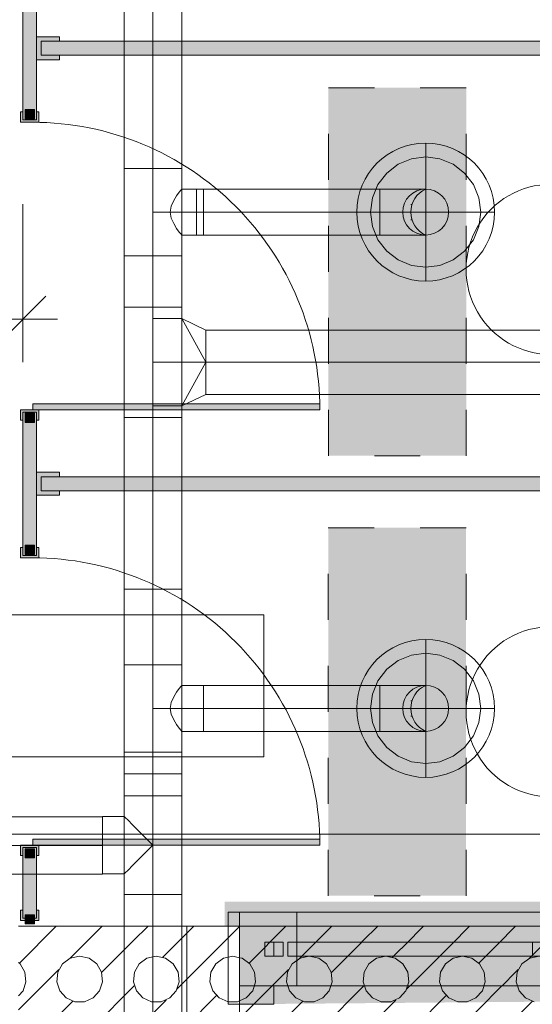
# Model space of a CAD drawing. Header units: metres. Extents: x -89 to 754, y -195 to 69.
# Tile 217 of 256: x 20.25 to 21.37, y 20.16 to 22.3. Entities that reach past the tile are written whole.
import ezdxf

# ---------------------------------------------------------------- set-up
doc = ezdxf.new("R2010")
doc.units = ezdxf.units.M
doc.header["$MEASUREMENT"] = 0
for name, pattern in [('Strichlinie eng', [0.115, 0.075, -0.04]), ('STRICHPUNKT2', [12.7, 6.35, -3.175, 0, -3.175]), ('Wipeout_Contour', [1, 0, -1])]:
    doc.linetypes.add(name, pattern=pattern)
for name, color, linetype in [('10 Fassade', 7, 'Continuous'), ('10 Wand außen', 7, 'Continuous'), ('70 Entwässerung_Schmutzwasser', 7, 'Continuous'), ('70 Lüftung', 7, 'Continuous'), ('80 Raum 50stel', 7, 'Continuous'), ('90 Allgemein Bemaßung', 7, 'Continuous'), ('Abbruch_00 Linien_Kreise_Splines', 7, 'Continuous'), ('Abbruch_00 Schraffuren', 7, 'Continuous'), ('Neubau_10 Wand innen', 7, 'Continuous'), ('Neubau_50 Sanitäreinrichtung', 7, 'Continuous'), ('Neubau_50 Sanitäreinrichtung Platzbedarf', 7, 'Continuous')]:
    doc.layers.add(name, color=color, linetype=linetype)
doc.styles.add('ERSTELLTER_STIL_3', font='ARIALN.TTF')
doc.linetypes.add('Abbruch 1', pattern='A,0,[1,995_ARC_230 ERW_GR_EG_2607291.Shx,S=0.001984,R=0,X=0,Y=0],-0.25,0', length=0.25)
doc.dimstyles.new('ERSTELLTER_STIL__2', dxfattribs={"dimtxt": 0.125, "dimasz": 0.095143, "dimexe": 0.18, "dimexo": 0.25, "dimgap": 0, "dimtad": 1, "dimtih": 1, "dimtoh": 1, "dimzin": 0, "dimdsep": 46, "dimtxsty": 'ERSTELLTER_STIL_3', "dimblk": 'ARROWHEAD_6', "dimblk1": 'ARROWHEAD_6', "dimblk2": 'ARROWHEAD_6', "dimcen": 0.09, "dimclrd": 7, "dimclre": 7, "dimclrt": 7, "dimazin": 0, "dimtfac": 1, "dimtdec": 4, "dimtmove": 0, "dimatfit": 3, "dimfxl": 1, "dimtolj": 1, "dimtzin": 0, "dimarcsym": 0})

# ---------------------------------------------------------------- blocks, each defined once
blk = doc.blocks.new('*X125')
at = {"layer": '10 Wand außen', "color": 250, "linetype": 'Continuous', "lineweight": 18, "true_color": 0x1f1f1f}
for p, q in [((20.252, 20.252), (20.3322, 20.3322)), ((20.3618, 20.2618), (20.4322, 20.3322)), ((20.5, 20.3), (20.5322, 20.3322)), ((20.5645, 20.2645), (20.6322, 20.3322)), ((20.5951, 20.1951), (20.7313, 20.3313)), ((20.4312, 20.2312), (20.5, 20.3)), ((20.2538, 20.2501), (20.2499, 20.253)), ((20.363, 20.2623), (20.3462, 20.2501)), ((20.3833, 20.2667), (20.363, 20.2623)), ((20.4037, 20.2623), (20.3833, 20.2667)), ((20.4205, 20.2501), (20.4037, 20.2623)), ((20.5297, 20.2623), (20.5128, 20.2501)), ((20.55, 20.2667), (20.5297, 20.2623)), ((20.5703, 20.2623), (20.55, 20.2667)), ((20.5872, 20.2501), (20.5703, 20.2623)), ((20.6963, 20.2623), (20.6795, 20.2501)), ((20.7167, 20.2667), (20.6963, 20.2623)), ((20.7313, 20.2636), (20.7167, 20.2667)), ((20.2499, 20.1499), (20.3382, 20.2382)), ((20.2642, 20.2321), (20.2538, 20.2501)), ((20.2664, 20.2114), (20.2642, 20.2321)), ((20.3358, 20.2321), (20.3336, 20.2114)), ((20.3462, 20.2501), (20.3358, 20.2321)), ((20.4309, 20.2321), (20.4205, 20.2501)), ((20.4331, 20.2114), (20.4309, 20.2321)), ((20.5024, 20.2321), (20.5003, 20.2114)), ((20.5128, 20.2501), (20.5024, 20.2321)), ((20.5976, 20.2321), (20.5872, 20.2501)), ((20.5997, 20.2114), (20.5976, 20.2321)), ((20.6691, 20.2321), (20.6669, 20.2114)), ((20.6795, 20.2501), (20.6691, 20.2321)), ((20.26, 20.1917), (20.2664, 20.2114)), ((20.3336, 20.2114), (20.34, 20.1917)), ((20.4266, 20.1917), (20.4331, 20.2114)), ((20.5003, 20.2114), (20.5067, 20.1917)), ((20.5933, 20.1917), (20.5997, 20.2114)), ((20.6669, 20.2114), (20.6734, 20.1917)), ((20.2499, 20.1805), (20.26, 20.1917)), ((20.34, 20.1917), (20.3539, 20.1762)), ((20.3978, 20.0978), (20.5, 20.2)), ((20.4127, 20.1762), (20.4266, 20.1917)), ((20.5, 20.2), (20.5022, 20.2022)), ((20.5067, 20.1917), (20.5206, 20.1762)), ((20.5794, 20.1762), (20.5933, 20.1917)), ((20.6734, 20.1917), (20.6873, 20.1762)), ((20.2922, 20.0922), (20.3688, 20.1688)), ((20.3539, 20.1762), (20.3729, 20.1678)), ((20.3729, 20.1678), (20.3937, 20.1678)), ((20.3937, 20.1678), (20.4127, 20.1762)), ((20.5, 20.1), (20.5715, 20.1715)), ((20.5206, 20.1762), (20.5396, 20.1678)), ((20.5396, 20.1678), (20.5604, 20.1678)), ((20.5604, 20.1678), (20.5794, 20.1762)), ((20.5922, 20.0922), (20.6813, 20.1813)), ((20.6873, 20.1762), (20.7063, 20.1678)), ((20.7063, 20.1678), (20.7271, 20.1678)), ((20.7271, 20.1678), (20.7313, 20.1696)), ((20.6951, 20.0951), (20.7313, 20.1313)), ((20.363, 20.0957), (20.3582, 20.0922)), ((20.3833, 20.1), (20.363, 20.0957)), ((20.4037, 20.0957), (20.3833, 20.1)), ((20.4084, 20.0922), (20.4037, 20.0957)), ((20.4922, 20.0922), (20.5, 20.1)), ((20.5297, 20.0957), (20.5249, 20.0922)), ((20.55, 20.1), (20.5297, 20.0957)), ((20.5703, 20.0957), (20.55, 20.1)), ((20.5751, 20.0922), (20.5703, 20.0957)), ((20.6963, 20.0957), (20.6916, 20.0922)), ((20.7167, 20.1), (20.6963, 20.0957)), ((20.7313, 20.0969), (20.7167, 20.1))]:
    blk.add_line(p, q, dxfattribs=at)
blk = doc.blocks.new('WC-Trennwand - Nische - ACB')
at = {"layer": 'Neubau_10 Wand innen', "linetype": 'Continuous', "lineweight": 0, "true_color": 0xffffff}
for points in [[(0.962, 0.025), (0.962, 1.4975), (0.932, 1.4975), (0.932, 0.025)], [(1.909, 0.025), (1.909, 1.4975), (1.879, 1.4975), (1.879, 0.025)], [(0.161, 0.0065), (0.174, 0.0065), (0.174, 0.6315), (0.161, 0.6315)], [(1.108, 0.0065), (1.121, 0.0065), (1.121, 0.6315), (1.108, 0.6315)], [(0.922, 0.015), (0.972, 0.015), (0.972, 0.065), (0.962, 0.065), (0.962, 0.025), (0.932, 0.025), (0.932, 0.065), (0.922, 0.065)], [(1.869, 0.015), (1.919, 0.015), (1.919, 0.065), (1.909, 0.065), (1.909, 0.025), (1.879, 0.025), (1.879, 0.065), (1.869, 0.065)], [(-0.01, -0.01), (0.01, -0.01), (0.01, 0.01), (-0.01, 0.01)], [(-0.0025, -0.02), (0.02, -0.02), (0.02, -0.015), (0.0025, -0.015), (0.0025, 0.015), (0.02, 0.015), (0.02, 0.02), (-0.0025, 0.02)], [(0.0025, -0.015), (0.156, -0.015), (0.156, 0.015), (0.0025, 0.015)], [(0.1335, -0.01), (0.1535, -0.01), (0.1535, 0.01), (0.1335, 0.01)], [(0.161, 0.02), (0.1385, 0.02), (0.1385, 0.015), (0.156, 0.015), (0.156, -0.015), (0.1385, -0.015), (0.1385, -0.02), (0.161, -0.02)], [(0.786, -0.02), (0.8085, -0.02), (0.8085, -0.015), (0.791, -0.015), (0.791, 0.015), (0.8085, 0.015), (0.8085, 0.02), (0.786, 0.02)], [(0.791, -0.015), (1.103, -0.015), (1.103, 0.015), (0.791, 0.015)], [(0.7935, -0.01), (0.8135, -0.01), (0.8135, 0.01), (0.7935, 0.01)], [(1.0805, -0.01), (1.1005, -0.01), (1.1005, 0.01), (1.0805, 0.01)], [(1.108, 0.02), (1.0855, 0.02), (1.0855, 0.015), (1.103, 0.015), (1.103, -0.015), (1.0855, -0.015), (1.0855, -0.02), (1.108, -0.02)], [(1.733, -0.02), (1.7555, -0.02), (1.7555, -0.015), (1.738, -0.015), (1.738, 0.015), (1.7555, 0.015), (1.7555, 0.02), (1.733, 0.02)], [(1.738, -0.015), (2.05, -0.015), (2.05, 0.015), (1.738, 0.015)], [(1.7405, -0.01), (1.7605, -0.01), (1.7605, 0.01), (1.7405, 0.01)]]:
    blk.add_hatch(color=7, dxfattribs=at).paths.add_polyline_path(points)
at = {"layer": 'Neubau_10 Wand innen', "color": 253, "linetype": 'Continuous', "lineweight": 13, "true_color": 0x9f9f9f, "flags": 128}
for points in [[(0.962, 0.025), (0.962, 1.4975), (0.932, 1.4975), (0.932, 0.025)], [(1.909, 0.025), (1.909, 1.4975), (1.879, 1.4975), (1.879, 0.025)], [(0.161, 0.0065), (0.174, 0.0065), (0.174, 0.6315), (0.161, 0.6315)], [(1.108, 0.0065), (1.121, 0.0065), (1.121, 0.6315), (1.108, 0.6315)], [(0.922, 0.015), (0.972, 0.015), (0.972, 0.065), (0.962, 0.065), (0.962, 0.025), (0.932, 0.025), (0.932, 0.065), (0.922, 0.065)], [(1.869, 0.015), (1.919, 0.015), (1.919, 0.065), (1.909, 0.065), (1.909, 0.025), (1.879, 0.025), (1.879, 0.065), (1.869, 0.065)], [(-0.01, -0.01), (0.01, -0.01), (0.01, 0.01), (-0.01, 0.01)], [(-0.0025, -0.02), (0.02, -0.02), (0.02, -0.015), (0.0025, -0.015), (0.0025, 0.015), (0.02, 0.015), (0.02, 0.02), (-0.0025, 0.02)], [(0.0025, -0.015), (0.156, -0.015), (0.156, 0.015), (0.0025, 0.015)], [(0.1335, -0.01), (0.1535, -0.01), (0.1535, 0.01), (0.1335, 0.01)], [(0.161, 0.02), (0.1385, 0.02), (0.1385, 0.015), (0.156, 0.015), (0.156, -0.015), (0.1385, -0.015), (0.1385, -0.02), (0.161, -0.02)], [(0.786, -0.02), (0.8085, -0.02), (0.8085, -0.015), (0.791, -0.015), (0.791, 0.015), (0.8085, 0.015), (0.8085, 0.02), (0.786, 0.02)], [(0.791, -0.015), (1.103, -0.015), (1.103, 0.015), (0.791, 0.015)], [(0.7935, -0.01), (0.8135, -0.01), (0.8135, 0.01), (0.7935, 0.01)], [(1.0805, -0.01), (1.1005, -0.01), (1.1005, 0.01), (1.0805, 0.01)], [(1.108, 0.02), (1.0855, 0.02), (1.0855, 0.015), (1.103, 0.015), (1.103, -0.015), (1.0855, -0.015), (1.0855, -0.02), (1.108, -0.02)], [(1.733, -0.02), (1.7555, -0.02), (1.7555, -0.015), (1.738, -0.015), (1.738, 0.015), (1.7555, 0.015), (1.7555, 0.02), (1.733, 0.02)], [(1.738, -0.015), (2.05, -0.015), (2.05, 0.015), (1.738, 0.015)], [(1.7405, -0.01), (1.7605, -0.01), (1.7605, 0.01), (1.7405, 0.01)]]:
    blk.add_lwpolyline(points, close=True, dxfattribs=at)
at = {"layer": 'Neubau_10 Wand innen', "color": 253, "linetype": 'Continuous', "lineweight": 13, "true_color": 0x9f9f9f}
for centre in [(0.161, 0.0065), (1.108, 0.0065)]:
    blk.add_arc(centre, 0.625, 0, 90, dxfattribs=at)
blk = doc.blocks.new('Wand WC 27')
at = {"layer": 'Neubau_50 Sanitäreinrichtung', "color": 7, "linetype": 'Continuous', "lineweight": 9}
blk.add_line((-0.1281, -0.0612), (0.1281, -0.0612), dxfattribs=at)
at = {"layer": 'Neubau_50 Sanitäreinrichtung', "color": 7, "linetype": 'Continuous', "lineweight": 9, "flags": 128}
blk.add_lwpolyline([(0.185, -0.365), (0.1757, -0.0196, 0.406228), (0.1559, 0), (-0.1559, 0, 0.406228), (-0.1757, -0.0196), (-0.185, -0.365, 1)], format="xyb", close=True, dxfattribs=at)
at = {"layer": 'Neubau_50 Sanitäreinrichtung', "color": 7, "linetype": 'Continuous', "lineweight": 9}
for centre, start, end in [((-0.1281, -0.1112), 89.9987, 178.4527), ((0.1281, -0.1112), 1.5473, 90.0013)]:
    blk.add_arc(centre, 0.05, start, end, dxfattribs=at)
blk = doc.blocks.new('*D623')
at = {"layer": '90 Allgemein Bemaßung', "color": 7, "linetype": 'Continuous', "lineweight": 9}
for p, q in [((19.1097, 21.5581), (19.1097, 21.902)), ((20.2597, 21.5581), (20.2597, 21.902)), ((19.1597, 21.7021), (19.0596, 21.602)), ((20.2096, 21.602), (20.3097, 21.7021)), ((19.0345, 21.652), (19.1097, 21.652)), ((19.1097, 21.652), (20.2597, 21.652)), ((20.2597, 21.652), (20.3348, 21.652))]:
    blk.add_line(p, q, dxfattribs=at)
at = {"layer": '90 Allgemein Bemaßung', "color": 7, "lineweight": 9, "insert": (19.5438, 21.677), "char_height": 0.125, "attachment_point": 7, "style": 'ERSTELLTER_STIL_3'}
blk.add_mtext('\\A1;{\\pql;\\fArial Narrow|b0|i0|c0|p0;\\W1.000000;1,15}', dxfattribs=at)
blk = doc.blocks.new('ARROWHEAD_6')
at = {"color": 0, "linetype": 'Continuous', "lineweight": 0}
for p, q in [((-0.5, -0.5), (0.5, 0.5)), ((0, 0), (-1, 0))]:
    blk.add_line(p, q, dxfattribs=at)
blk = doc.blocks.new('*X632')
at = {"layer": 'Neubau_10 Wand innen', "color": 8, "linetype": 'Continuous', "lineweight": 9}
for p, q in [((20.7313, 20.3313), (20.7322, 20.3322)), ((20.752, 20.252), (20.8322, 20.3322)), ((20.8618, 20.2618), (20.9322, 20.3322)), ((21, 20.3), (21.0322, 20.3322)), ((21.0645, 20.2645), (21.1322, 20.3322)), ((21.0951, 20.1951), (21.2322, 20.3322)), ((21.252, 20.252), (21.3322, 20.3322)), ((21.3618, 20.2618), (21.4322, 20.3322)), ((20.9312, 20.2312), (21, 20.3)), ((20.737, 20.2623), (20.7313, 20.2636)), ((20.7538, 20.2501), (20.737, 20.2623)), ((20.863, 20.2623), (20.8462, 20.2501)), ((20.8833, 20.2667), (20.863, 20.2623)), ((20.9037, 20.2623), (20.8833, 20.2667)), ((20.9205, 20.2501), (20.9037, 20.2623)), ((21.0297, 20.2623), (21.0128, 20.2501)), ((21.05, 20.2667), (21.0297, 20.2623)), ((21.0703, 20.2623), (21.05, 20.2667)), ((21.0872, 20.2501), (21.0703, 20.2623)), ((21.1963, 20.2623), (21.1795, 20.2501)), ((21.2167, 20.2667), (21.1963, 20.2623)), ((21.237, 20.2623), (21.2167, 20.2667)), ((21.2538, 20.2501), (21.237, 20.2623)), ((21.363, 20.2623), (21.3462, 20.2501)), ((21.3833, 20.2667), (21.363, 20.2623)), ((20.7313, 20.1313), (20.8382, 20.2382)), ((20.7642, 20.2321), (20.7538, 20.2501)), ((20.7664, 20.2114), (20.7642, 20.2321)), ((20.8358, 20.2321), (20.8336, 20.2114)), ((20.8462, 20.2501), (20.8358, 20.2321)), ((20.9309, 20.2321), (20.9205, 20.2501)), ((20.9331, 20.2114), (20.9309, 20.2321)), ((21.0024, 20.2321), (21.0003, 20.2114)), ((21.0128, 20.2501), (21.0024, 20.2321)), ((21.0976, 20.2321), (21.0872, 20.2501)), ((21.0997, 20.2114), (21.0976, 20.2321)), ((21.1691, 20.2321), (21.1669, 20.2114)), ((21.1795, 20.2501), (21.1691, 20.2321)), ((21.1951, 20.0951), (21.3382, 20.2382)), ((21.2642, 20.2321), (21.2538, 20.2501)), ((21.2664, 20.2114), (21.2642, 20.2321)), ((21.3358, 20.2321), (21.3336, 20.2114)), ((21.3462, 20.2501), (21.3358, 20.2321)), ((20.76, 20.1917), (20.7664, 20.2114)), ((20.8336, 20.2114), (20.84, 20.1917)), ((20.9266, 20.1917), (20.9331, 20.2114)), ((21.0003, 20.2114), (21.0067, 20.1917)), ((21.0933, 20.1917), (21.0997, 20.2114)), ((21.1669, 20.2114), (21.1734, 20.1917)), ((21.26, 20.1917), (21.2664, 20.2114)), ((21.3336, 20.2114), (21.34, 20.1917)), ((20.7461, 20.1762), (20.76, 20.1917)), ((20.84, 20.1917), (20.8539, 20.1762)), ((20.8978, 20.0978), (21, 20.2)), ((20.9127, 20.1762), (20.9266, 20.1917)), ((21, 20.2), (21.0022, 20.2022)), ((21.0067, 20.1917), (21.0206, 20.1762)), ((21.0794, 20.1762), (21.0933, 20.1917)), ((21.1734, 20.1917), (21.1873, 20.1762)), ((21.2461, 20.1762), (21.26, 20.1917)), ((21.34, 20.1917), (21.3539, 20.1762)), ((20.7313, 20.1696), (20.7461, 20.1762)), ((20.7922, 20.0922), (20.8688, 20.1688)), ((20.8539, 20.1762), (20.8729, 20.1678)), ((20.8729, 20.1678), (20.8937, 20.1678)), ((20.8937, 20.1678), (20.9127, 20.1762)), ((21, 20.1), (21.0715, 20.1715)), ((21.0206, 20.1762), (21.0396, 20.1678)), ((21.0396, 20.1678), (21.0604, 20.1678)), ((21.0604, 20.1678), (21.0794, 20.1762)), ((21.0922, 20.0922), (21.1813, 20.1813)), ((21.1873, 20.1762), (21.2063, 20.1678)), ((21.2063, 20.1678), (21.2271, 20.1678)), ((21.2271, 20.1678), (21.2461, 20.1762)), ((21.2922, 20.0922), (21.3688, 20.1688)), ((21.3539, 20.1762), (21.3729, 20.1678))]:
    blk.add_line(p, q, dxfattribs=at)

msp = doc.modelspace()

# ---------------------------------------------------------------- hatches: boundary and pattern name
at = {"layer": 'Neubau_50 Sanitäreinrichtung Platzbedarf', "linetype": 'Continuous', "lineweight": 0, "true_color": 0x272727}
for points in [[(20.9249, 22.155), (21.2249, 22.155), (21.2249, 21.355), (20.9249, 21.355)], [(20.9246, 21.1982), (21.2246, 21.1982), (21.2246, 20.3982), (20.9246, 20.3982)]]:
    msp.add_hatch(color=250, dxfattribs=at).paths.add_polyline_path(points)

# ---------------------------------------------------------------- linework, layer by layer
at = {"layer": '10 Fassade', "color": 7, "linetype": 'Continuous', "lineweight": 13}
for p, q in [((20.8063, 20.3622), (20.7063, 20.3622)), ((20.7063, 20.3622), (20.7063, 20.1622)), ((20.7863, 20.2972), (20.7863, 20.2672)), ((20.8063, 20.2022), (20.8063, 20.1622)), ((20.8063, 20.1622), (20.7063, 20.1622))]:
    msp.add_line(p, q, dxfattribs=at)
at = {"layer": '10 Wand außen', "color": 7, "linetype": 'Continuous', "lineweight": 9, "flags": 128}
for points in [[(20.7313, 20.3322), (20.2499, 20.3322)], [(20.7313, 20.0922), (20.7313, 20.3322)]]:
    msp.add_lwpolyline(points, dxfattribs=at)
at = {"layer": '70 Entwässerung_Schmutzwasser', "color": 34, "linetype": 'Continuous', "lineweight": 18, "true_color": 0xa85100}
msp.add_line((19.7376, 20.5322), (21.6149, 20.5322), dxfattribs=at)
at = {"layer": '70 Lüftung', "color": 2, "linetype": 'Continuous', "lineweight": 18}
for p, q in [((20.4804, 22.8216), (20.4804, 21.9796)), ((20.6054, 21.9796), (20.6054, 22.8216)), ((20.4804, 21.9796), (20.4804, 21.7896)), ((20.517, 21.9796), (20.4804, 21.9796)), ((20.4804, 21.9796), (20.517, 21.9796)), ((20.5688, 21.9796), (20.517, 21.9796)), ((20.517, 21.9796), (20.5688, 21.9796)), ((20.6054, 21.9796), (20.5688, 21.9796)), ((20.5688, 21.9796), (20.6054, 21.9796)), ((20.6054, 21.7896), (20.6054, 21.9796)), ((20.5944, 21.9199), (20.6002, 21.9279)), ((20.6002, 21.9279), (20.604, 21.9329)), ((20.604, 21.9329), (20.6054, 21.9346)), ((20.6054, 21.9346), (20.6529, 21.9346)), ((21.0366, 21.9346), (20.6379, 21.9346)), ((20.6379, 21.9346), (20.6379, 21.9053)), ((20.6529, 21.9329), (20.6529, 21.9346)), ((20.6529, 21.9279), (20.6529, 21.9329)), ((20.6529, 21.9199), (20.6529, 21.9279)), ((21.0366, 21.8346), (21.0366, 21.9346)), ((21.0366, 21.9346), (21.0625, 21.9346)), ((21.0366, 21.9346), (21.0366, 21.9053)), ((21.0625, 21.9346), (21.0866, 21.9346)), ((21.0866, 21.9346), (21.1073, 21.9346)), ((21.1073, 21.9346), (21.1232, 21.9346)), ((21.1232, 21.9346), (21.1332, 21.9346)), ((21.1332, 21.9346), (21.1366, 21.9346)), ((20.5826, 21.8975), (20.588, 21.9096)), ((20.588, 21.9096), (20.5944, 21.9199)), ((20.6379, 21.9053), (20.6379, 21.8639)), ((20.6529, 21.9096), (20.6529, 21.9199)), ((20.6529, 21.8975), (20.6529, 21.9096)), ((21.0366, 21.9053), (21.0366, 21.8639)), ((21.1045, 21.9012), (21.1067, 21.9012)), ((20.5804, 21.8846), (20.5826, 21.8975)), ((20.5826, 21.8716), (20.5804, 21.8846)), ((20.6529, 21.8846), (20.6529, 21.8975)), ((20.6529, 21.8716), (20.6529, 21.8846)), ((20.588, 21.8596), (20.5826, 21.8716)), ((20.5944, 21.8492), (20.588, 21.8596)), ((20.6379, 21.8639), (20.6379, 21.8346)), ((20.6529, 21.8596), (20.6529, 21.8716)), ((20.6529, 21.8492), (20.6529, 21.8596)), ((21.0366, 21.8639), (21.0366, 21.8346)), ((21.1045, 21.8679), (21.1067, 21.8679)), ((20.6002, 21.8413), (20.5944, 21.8492)), ((20.604, 21.8363), (20.6002, 21.8413)), ((20.6054, 21.8346), (20.604, 21.8363)), ((20.6529, 21.8413), (20.6529, 21.8492)), ((20.6529, 21.8363), (20.6529, 21.8413)), ((20.6529, 21.8346), (20.6529, 21.8363)), ((20.6054, 21.8346), (20.6529, 21.8346)), ((20.6379, 21.8346), (21.0366, 21.8346)), ((21.0366, 21.8346), (21.0625, 21.8346)), ((21.0625, 21.8346), (21.0866, 21.8346)), ((21.0866, 21.8346), (21.1073, 21.8346)), ((21.1073, 21.8346), (21.1232, 21.8346)), ((21.1232, 21.8346), (21.1332, 21.8346)), ((21.1332, 21.8346), (21.1366, 21.8346)), ((20.517, 21.7896), (20.4804, 21.7896)), ((20.4804, 21.7896), (20.4804, 21.6782)), ((20.517, 21.7896), (20.4804, 21.7896)), ((20.5688, 21.7896), (20.517, 21.7896)), ((20.5688, 21.7896), (20.517, 21.7896)), ((20.6054, 21.7896), (20.5688, 21.7896)), ((20.6054, 21.7896), (20.5688, 21.7896)), ((20.6054, 21.6782), (20.6054, 21.7896)), ((20.4804, 21.6782), (20.4804, 21.4382)), ((20.517, 21.6782), (20.4804, 21.6782)), ((20.517, 21.6782), (20.4804, 21.6782)), ((20.5688, 21.6782), (20.517, 21.6782)), ((20.5688, 21.6782), (20.517, 21.6782)), ((20.6054, 21.6782), (20.5688, 21.6782)), ((20.6054, 21.6782), (20.5688, 21.6782)), ((20.6054, 21.4382), (20.6054, 21.6782)), ((20.5429, 21.6532), (20.5429, 21.4632)), ((20.5429, 21.6532), (20.6054, 21.6532)), ((20.5429, 21.6532), (20.5591, 21.6532)), ((20.5591, 21.6532), (20.5741, 21.6532)), ((20.5741, 21.6532), (20.5871, 21.6532)), ((20.5871, 21.6532), (20.597, 21.6532)), ((20.597, 21.6532), (20.6033, 21.6532)), ((20.6033, 21.6532), (20.6054, 21.6532)), ((20.6579, 21.6282), (20.6054, 21.6532)), ((20.6579, 21.5582), (20.6054, 21.6532)), ((20.6054, 21.6532), (20.6054, 21.4632)), ((20.6579, 21.6188), (20.6579, 21.6282)), ((22.7296, 21.6282), (20.6579, 21.6282)), ((20.6579, 21.6282), (20.6579, 21.5872)), ((20.6579, 21.6188), (20.6579, 21.5932)), ((20.6579, 21.5932), (20.6579, 21.5582)), ((20.6579, 21.5872), (20.6579, 21.5292)), ((20.6579, 21.5582), (20.6054, 21.4632)), ((20.6579, 21.5582), (20.6579, 21.5232)), ((20.6579, 21.5292), (20.6579, 21.4882)), ((20.6579, 21.5232), (20.6579, 21.4976)), ((20.6579, 21.4976), (20.6579, 21.4882)), ((20.6579, 21.4882), (20.6054, 21.4632)), ((20.6579, 21.4882), (22.7296, 21.4882)), ((20.5429, 21.4632), (20.6054, 21.4632)), ((20.5429, 21.4632), (20.5591, 21.4632)), ((20.5591, 21.4632), (20.5741, 21.4632)), ((20.5741, 21.4632), (20.5871, 21.4632)), ((20.5871, 21.4632), (20.597, 21.4632)), ((20.597, 21.4632), (20.6033, 21.4632)), ((20.6033, 21.4632), (20.6054, 21.4632)), ((20.517, 21.4382), (20.4804, 21.4382)), ((20.4804, 21.4382), (20.4804, 21.0646)), ((20.517, 21.4382), (20.4804, 21.4382)), ((20.5688, 21.4382), (20.517, 21.4382)), ((20.5688, 21.4382), (20.517, 21.4382)), ((20.6054, 21.4382), (20.5688, 21.4382)), ((20.6054, 21.4382), (20.5688, 21.4382)), ((20.6054, 21.0646), (20.6054, 21.4382)), ((20.4804, 21.0646), (20.4804, 20.9006)), ((20.517, 21.0646), (20.4804, 21.0646)), ((20.517, 21.0646), (20.4804, 21.0646)), ((20.5688, 21.0646), (20.517, 21.0646)), ((20.5688, 21.0646), (20.517, 21.0646)), ((20.6054, 21.0646), (20.5688, 21.0646)), ((20.6054, 21.0646), (20.5688, 21.0646)), ((20.6054, 20.9006), (20.6054, 21.0646)), ((20.4804, 20.9006), (20.4804, 20.7106)), ((20.4804, 20.9006), (20.517, 20.9006)), ((20.517, 20.9006), (20.4804, 20.9006)), ((20.517, 20.9006), (20.5688, 20.9006)), ((20.5688, 20.9006), (20.517, 20.9006)), ((20.5688, 20.9006), (20.6054, 20.9006)), ((20.6054, 20.9006), (20.5688, 20.9006)), ((20.6054, 20.7106), (20.6054, 20.9006)), ((20.604, 20.8539), (20.6002, 20.8489)), ((20.6054, 20.8556), (20.604, 20.8539)), ((20.6054, 20.8556), (20.6529, 20.8556)), ((20.6529, 20.8556), (20.6529, 20.8539)), ((21.0366, 20.8556), (20.6529, 20.8556)), ((20.6529, 20.8556), (20.6529, 20.8263)), ((20.6529, 20.8539), (20.6529, 20.8489)), ((21.0366, 20.7556), (21.0366, 20.8556)), ((21.0366, 20.8556), (21.0625, 20.8556)), ((21.0366, 20.8556), (21.0366, 20.8263)), ((21.0625, 20.8556), (21.0866, 20.8556)), ((21.0866, 20.8556), (21.1073, 20.8556)), ((21.1073, 20.8556), (21.1232, 20.8556)), ((21.1232, 20.8556), (21.1332, 20.8556)), ((21.1332, 20.8556), (21.1366, 20.8556)), ((20.588, 20.8306), (20.5826, 20.8186)), ((20.5944, 20.841), (20.588, 20.8306)), ((20.6002, 20.8489), (20.5944, 20.841)), ((20.6529, 20.8489), (20.6529, 20.841)), ((20.6529, 20.841), (20.6529, 20.8306)), ((20.6529, 20.8306), (20.6529, 20.8186)), ((20.5826, 20.8186), (20.5804, 20.8056)), ((20.6529, 20.8263), (20.6529, 20.7849)), ((20.6529, 20.8186), (20.6529, 20.8056)), ((21.0366, 20.8263), (21.0366, 20.7849)), ((21.1045, 20.8223), (21.1067, 20.8223)), ((20.5804, 20.8056), (20.5826, 20.7927)), ((20.5826, 20.7927), (20.588, 20.7806)), ((20.6529, 20.8056), (20.6529, 20.7927)), ((20.6529, 20.7927), (20.6529, 20.7806)), ((21.1045, 20.789), (21.1067, 20.789)), ((20.588, 20.7806), (20.5944, 20.7703)), ((20.5944, 20.7703), (20.6002, 20.7623)), ((20.6529, 20.7849), (20.6529, 20.7556)), ((20.6529, 20.7806), (20.6529, 20.7703)), ((20.6529, 20.7703), (20.6529, 20.7623)), ((21.0366, 20.7849), (21.0366, 20.7556)), ((20.6002, 20.7623), (20.604, 20.7573)), ((20.604, 20.7573), (20.6054, 20.7556)), ((20.6054, 20.7556), (20.6529, 20.7556)), ((20.6529, 20.7623), (20.6529, 20.7573)), ((20.6529, 20.7573), (20.6529, 20.7556)), ((20.6529, 20.7556), (21.0366, 20.7556)), ((21.0366, 20.7556), (21.0625, 20.7556)), ((21.0625, 20.7556), (21.0866, 20.7556)), ((21.0866, 20.7556), (21.1073, 20.7556)), ((21.1073, 20.7556), (21.1232, 20.7556)), ((21.1232, 20.7556), (21.1332, 20.7556)), ((21.1332, 20.7556), (21.1366, 20.7556)), ((20.4804, 20.7106), (20.517, 20.7106)), ((20.4804, 20.7106), (20.4804, 20.6156)), ((20.517, 20.7106), (20.4804, 20.7106)), ((20.517, 20.7106), (20.5688, 20.7106)), ((20.5688, 20.7106), (20.517, 20.7106)), ((20.5688, 20.7106), (20.6054, 20.7106)), ((20.6054, 20.7106), (20.5688, 20.7106)), ((20.6054, 20.6156), (20.6054, 20.7106)), ((20.6054, 20.6631), (20.4804, 20.6631)), ((20.4804, 20.6156), (20.4804, 20.4006)), ((20.517, 20.6156), (20.4804, 20.6156)), ((20.517, 20.6156), (20.4804, 20.6156)), ((20.5688, 20.6156), (20.517, 20.6156)), ((20.5688, 20.6156), (20.517, 20.6156)), ((20.6054, 20.6156), (20.5688, 20.6156)), ((20.6054, 20.6156), (20.5688, 20.6156)), ((20.6054, 20.4006), (20.6054, 20.6156)), ((20.4329, 20.5699), (18.4212, 20.5699)), ((20.4329, 20.5685), (20.4329, 20.5706)), ((20.4804, 20.5706), (20.4329, 20.5706)), ((20.4329, 20.5699), (20.4329, 20.5333)), ((20.4329, 20.5623), (20.4329, 20.5685)), ((20.4329, 20.5523), (20.4329, 20.5623)), ((20.4329, 20.5394), (20.4329, 20.5523)), ((20.4825, 20.5685), (20.4804, 20.5706)), ((20.4888, 20.5623), (20.4825, 20.5685)), ((20.4987, 20.5523), (20.4888, 20.5623)), ((20.5116, 20.5394), (20.4987, 20.5523)), ((20.4329, 20.5243), (20.4329, 20.5394)), ((20.4329, 20.5333), (20.4329, 20.4815)), ((20.5267, 20.5243), (20.5116, 20.5394)), ((20.4329, 20.5081), (20.4329, 20.5243)), ((20.4329, 20.492), (20.4329, 20.5081)), ((20.5429, 20.5081), (20.5267, 20.5243)), ((20.5267, 20.492), (20.5429, 20.5081)), ((20.4329, 20.4769), (20.4329, 20.492)), ((20.5116, 20.4769), (20.5267, 20.492)), ((20.4329, 20.4815), (20.4329, 20.4449)), ((20.4329, 20.4639), (20.4329, 20.4769)), ((20.4987, 20.4639), (20.5116, 20.4769)), ((18.4212, 20.4449), (20.4329, 20.4449)), ((20.4329, 20.454), (20.4329, 20.4639)), ((20.4329, 20.4478), (20.4329, 20.454)), ((20.4329, 20.4456), (20.4329, 20.4478)), ((20.4804, 20.4456), (20.4329, 20.4456)), ((20.4804, 20.4456), (20.4825, 20.4478)), ((20.4825, 20.4478), (20.4888, 20.454)), ((20.4888, 20.454), (20.4987, 20.4639)), ((20.517, 20.4006), (20.4804, 20.4006)), ((20.4804, 20.4006), (20.4804, 18.771)), ((20.517, 20.4006), (20.4804, 20.4006)), ((20.5688, 20.4006), (20.517, 20.4006)), ((20.5688, 20.4006), (20.517, 20.4006)), ((20.6054, 20.4006), (20.5688, 20.4006)), ((20.6054, 20.4006), (20.5688, 20.4006)), ((20.6054, 18.771), (20.6054, 20.4006))]:
    msp.add_line(p, q, dxfattribs=at)
at = {"layer": '70 Lüftung', "color": 2, "linetype": 'STRICHPUNKT2', "lineweight": 18}
for p, q in [((20.5429, 22.8216), (20.5429, 21.9796)), ((20.5429, 21.9796), (20.5429, 21.7896)), ((20.5429, 21.8846), (20.6529, 21.8846)), ((21.0366, 21.8846), (20.6379, 21.8846)), ((21.0366, 21.8846), (21.1366, 21.8846)), ((20.5429, 21.6782), (20.5429, 21.7896)), ((20.5429, 21.6782), (20.5429, 21.4382)), ((20.5429, 21.5582), (20.6579, 21.5582)), ((22.7296, 21.5582), (20.6579, 21.5582)), ((20.5429, 21.0646), (20.5429, 21.4382)), ((20.5429, 20.9006), (20.5429, 21.0646)), ((20.5429, 20.7106), (20.5429, 20.9006)), ((20.5429, 20.8056), (20.6529, 20.8056)), ((21.0366, 20.8056), (20.6529, 20.8056)), ((21.0366, 20.8056), (21.1366, 20.8056)), ((20.5429, 20.7106), (20.5429, 20.6156)), ((20.5429, 20.6156), (20.5429, 20.4006)), ((20.5429, 20.5081), (20.4329, 20.5081)), ((20.4329, 20.5074), (18.4212, 20.5074)), ((20.5429, 18.771), (20.5429, 20.4006))]:
    msp.add_line(p, q, dxfattribs=at)
at = {"layer": '70 Lüftung', "color": 253, "linetype": 'STRICHPUNKT2', "lineweight": 18, "true_color": 0xaaaaaa}
for p, q in [((21.1366, 22.0346), (21.1366, 21.7346)), ((21.2866, 21.8846), (20.9866, 21.8846)), ((21.1366, 20.9556), (21.1366, 20.6556)), ((21.2866, 20.8056), (20.9866, 20.8056))]:
    msp.add_line(p, q, dxfattribs=at)
at = {"layer": '70 Lüftung', "color": 253, "linetype": 'Continuous', "lineweight": 18, "true_color": 0xaaaaaa}
for p, q in [((21.0766, 21.9885), (21.0517, 21.9694)), ((21.1055, 22.0005), (21.0766, 21.9885)), ((21.1366, 22.0046), (21.1055, 22.0005)), ((21.1677, 22.0005), (21.1366, 22.0046)), ((21.1966, 21.9885), (21.1677, 22.0005)), ((21.2214, 21.9694), (21.1966, 21.9885)), ((21.0517, 21.9694), (21.0327, 21.9446)), ((21.2405, 21.9446), (21.2214, 21.9694)), ((21.0327, 21.9446), (21.0207, 21.9156)), ((21.2525, 21.9156), (21.2405, 21.9446)), ((21.0207, 21.9156), (21.0166, 21.8846)), ((21.1045, 21.9012), (21.1067, 21.9012)), ((21.2566, 21.8846), (21.2525, 21.9156)), ((21.0166, 21.8846), (21.0207, 21.8535)), ((21.1366, 21.8846), (21.1366, 21.8846)), ((21.2525, 21.8535), (21.2566, 21.8846)), ((21.1045, 21.8679), (21.1067, 21.8679)), ((21.0207, 21.8535), (21.0327, 21.8246)), ((21.2405, 21.8246), (21.2525, 21.8535)), ((21.0327, 21.8246), (21.0517, 21.7997)), ((21.2214, 21.7997), (21.2405, 21.8246)), ((21.0517, 21.7997), (21.0766, 21.7806)), ((21.1966, 21.7806), (21.2214, 21.7997)), ((21.0766, 21.7806), (21.1055, 21.7687)), ((21.1677, 21.7687), (21.1966, 21.7806)), ((21.1055, 21.7687), (21.1366, 21.7646)), ((21.1366, 21.7646), (21.1677, 21.7687)), ((21.1055, 20.9215), (21.0766, 20.9096)), ((21.1366, 20.9256), (21.1055, 20.9215)), ((21.1677, 20.9215), (21.1366, 20.9256)), ((21.1966, 20.9096), (21.1677, 20.9215)), ((21.0766, 20.9096), (21.0517, 20.8905)), ((21.2214, 20.8905), (21.1966, 20.9096)), ((21.0517, 20.8905), (21.0327, 20.8656)), ((21.2405, 20.8656), (21.2214, 20.8905)), ((21.0327, 20.8656), (21.0207, 20.8367)), ((21.2525, 20.8367), (21.2405, 20.8656)), ((21.0207, 20.8367), (21.0166, 20.8056)), ((21.2566, 20.8056), (21.2525, 20.8367)), ((21.1045, 20.8223), (21.1067, 20.8223)), ((21.0166, 20.8056), (21.0207, 20.7746)), ((21.1045, 20.789), (21.1067, 20.789)), ((21.1366, 20.8056), (21.1366, 20.8056)), ((21.2525, 20.7746), (21.2566, 20.8056)), ((21.0207, 20.7746), (21.0327, 20.7456)), ((21.2405, 20.7456), (21.2525, 20.7746)), ((21.0327, 20.7456), (21.0517, 20.7208)), ((21.2214, 20.7208), (21.2405, 20.7456)), ((21.0517, 20.7208), (21.0766, 20.7017)), ((21.0766, 20.7017), (21.1055, 20.6897)), ((21.1677, 20.6897), (21.1966, 20.7017)), ((21.1966, 20.7017), (21.2214, 20.7208)), ((21.1055, 20.6897), (21.1366, 20.6856)), ((21.1366, 20.6856), (21.1677, 20.6897))]:
    msp.add_line(p, q, dxfattribs=at)
for centre, radius in [((21.1366, 21.8846), 0.15), ((21.1366, 21.8846), 0.05), ((21.1366, 20.8056), 0.15), ((21.1366, 20.8056), 0.05)]:
    msp.add_circle(centre, radius, dxfattribs=at)
at = {"layer": '70 Lüftung', "color": 2, "linetype": 'Continuous', "lineweight": 18}
for centre in [(21.1366, 21.8846), (21.1366, 20.8056)]:
    msp.add_circle(centre, 0.05, dxfattribs=at)
at = {"layer": '70 Lüftung', "color": 253, "linetype": 'Continuous', "lineweight": 18, "true_color": 0xaaaaaa}
for centre in [(21.1588, 21.8846), (21.1588, 20.8056)]:
    msp.add_arc(centre, 0.0547, 113.9523, 246.0477, dxfattribs=at)
at = {"layer": '70 Lüftung', "color": 2, "linetype": 'Continuous', "lineweight": 18}
for centre in [(21.1588, 21.8846), (21.1588, 20.8056)]:
    msp.add_arc(centre, 0.0547, 113.9523, 246.0477, dxfattribs=at)
at = {"layer": '80 Raum 50stel', "color": 7, "linetype": 'Continuous', "lineweight": 9, "flags": 128}
msp.add_lwpolyline([(19.3972, 20.6999), (20.7841, 20.6999), (20.7841, 21.0093), (19.3972, 21.0093), (19.3972, 20.6999)], close=True, dxfattribs=at)
at = {"layer": 'Abbruch_00 Linien_Kreise_Splines', "color": 40, "linetype": 'Abbruch 1', "lineweight": 9, "true_color": 0xe6c200}
msp.add_lwpolyline([(20.6163, 20.0922), (20.7313, 20.0928), (20.7313, 20.3322), (20.6163, 20.3322)], close=True, dxfattribs=at)
at = {"layer": 'Neubau_10 Wand innen', "color": 7, "linetype": 'Continuous', "lineweight": 9, "flags": 128}
msp.add_lwpolyline([(20.7313, 20.2122), (20.7313, 20.3322)], dxfattribs=at)
at = {"layer": 'Neubau_50 Sanitäreinrichtung Platzbedarf', "color": 253, "linetype": 'Strichlinie eng', "lineweight": 13, "true_color": 0x9f9f9f, "flags": 128}
for points in [[(20.9249, 22.155), (21.2249, 22.155), (21.2249, 21.355), (20.9249, 21.355)], [(20.9246, 21.1982), (21.2246, 21.1982), (21.2246, 20.3982), (20.9246, 20.3982)]]:
    msp.add_lwpolyline(points, close=True, dxfattribs=at)

# ---------------------------------------------------------------- block references
at = {"layer": '10 Wand außen', "color": 7, "lineweight": 9}
msp.add_blockref('*X125', (0, 0), dxfattribs=at)
at = {"layer": 'Neubau_50 Sanitäreinrichtung', "color": 7, "linetype": 'Continuous', "lineweight": 13, "rotation": 269.9992651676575}
for p in [(21.7746, 21.76), (21.7746, 20.7982)]:
    msp.add_blockref('Wand WC 27', p, dxfattribs=at)

# ---------------------------------------------------------------- dimensions: what is measured, and where the dimension line sits
at = {"layer": '90 Allgemein Bemaßung', "color": 7, "linetype": 'Continuous', "lineweight": 9}
dim = msp.add_linear_dim(base=(20.2597, 21.652), p1=(19.1097, 21.9197), p2=(20.2597, 22.2841), dimstyle='ERSTELLTER_STIL__2', dxfattribs=at)
dim.commit()
dim.dimension.update_dxf_attribs({"geometry": '*D623', "text_midpoint": (19.7056, 21.7395), "dimtype": 160})

# ---------------------------------------------------------------- wipeouts: each hides what was drawn before it
at = {"color": 254, "linetype": 'Wipeout_Contour', "lineweight": 0, "ltscale": 117.246615}
msp.add_wipeout([(20.8563, 20.2972), (21.3688, 20.2972), (21.3688, 20.3622), (20.8563, 20.3622)], dxfattribs=at).dxf.layer = '10 Fassade'
at = {"color": 254, "linetype": 'Wipeout_Contour', "lineweight": 0, "ltscale": 116.270192}
msp.add_wipeout([(20.8063, 20.2972), (20.8063, 20.2672), (20.8263, 20.2672), (20.8263, 20.2972)], dxfattribs=at).dxf.layer = '10 Fassade'

# ---------------------------------------------------------------- next in the draw order: linework, layer by layer
at = {"layer": '10 Fassade', "color": 7, "linetype": 'Continuous', "lineweight": 13}
for p, q in [((20.8563, 20.3622), (20.8063, 20.3622)), ((20.8063, 20.2972), (20.7863, 20.2972)), ((20.8063, 20.2672), (20.7863, 20.2672))]:
    msp.add_line(p, q, dxfattribs=at)
at = {"layer": '10 Fassade', "color": 7, "linetype": 'Continuous', "lineweight": 13, "flags": 128}
for points in [[(20.8563, 20.3622), (21.3688, 20.3622)], [(20.8063, 20.2672), (20.8063, 20.2972)]]:
    msp.add_lwpolyline(points, dxfattribs=at)
at = {"layer": 'Neubau_10 Wand innen', "color": 7, "linetype": 'Continuous', "lineweight": 9, "flags": 128}
msp.add_lwpolyline([(23.6049, 20.3322), (20.7313, 20.3322)], dxfattribs=at)

# ---------------------------------------------------------------- next in the draw order: block references
at = {"layer": 'Neubau_10 Wand innen', "color": 253, "linetype": 'Continuous', "lineweight": 13, "true_color": 0x9f9f9f, "xscale": -1, "rotation": 270.0000000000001}
msp.add_blockref('WC-Trennwand - Nische - ACB', (20.2747, 20.3469), dxfattribs=at)

# ---------------------------------------------------------------- next in the draw order: wipeouts: each hides what was drawn before it
at = {"color": 254, "linetype": 'Wipeout_Contour', "lineweight": 0, "ltscale": 117.11548}
msp.add_wipeout([(20.8563, 20.2972), (20.8563, 20.2672), (21.3688, 20.2672), (21.3688, 20.2972)], dxfattribs=at).dxf.layer = '10 Fassade'

# ---------------------------------------------------------------- next in the draw order: wipeouts: each hides what was drawn before it
at = {"color": 254, "linetype": 'Wipeout_Contour', "lineweight": 0, "ltscale": 116.98337}
msp.add_wipeout([(21.3688, 20.2672), (20.8563, 20.2672), (20.8563, 20.2022), (21.3688, 20.2022)], dxfattribs=at).dxf.layer = '10 Fassade'

# ---------------------------------------------------------------- next in the draw order: linework, layer by layer
at = {"layer": '10 Fassade', "color": 7, "linetype": 'Continuous', "lineweight": 13}
msp.add_line((20.8563, 20.2022), (20.8063, 20.2022), dxfattribs=at)
at = {"layer": '10 Fassade', "color": 7, "linetype": 'Continuous', "lineweight": 13, "flags": 128}
for points in [[(21.3688, 20.2972), (21.3688, 20.2672)], [(20.8563, 20.2022), (21.3688, 20.2022)]]:
    msp.add_lwpolyline(points, dxfattribs=at)

# ---------------------------------------------------------------- next in the draw order: wipeouts: each hides what was drawn before it
at = {"color": 254, "linetype": 'Wipeout_Contour', "lineweight": 0, "ltscale": 116.364626}
msp.add_wipeout([(20.8363, 20.2972), (20.8363, 20.2732), (20.8563, 20.2732), (20.8563, 20.2972)], dxfattribs=at).dxf.layer = '10 Fassade'

# ---------------------------------------------------------------- next in the draw order: linework, layer by layer
at = {"layer": '10 Fassade', "color": 7, "linetype": 'Continuous', "lineweight": 13}
for p, q in [((20.8563, 20.3622), (20.8563, 20.2972)), ((20.8263, 20.2972), (20.8063, 20.2972)), ((20.8563, 20.2972), (20.8363, 20.2972))]:
    msp.add_line(p, q, dxfattribs=at)
at = {"layer": '10 Fassade', "color": 7, "linetype": 'Continuous', "lineweight": 13, "flags": 128}
msp.add_lwpolyline([(21.3688, 20.2972), (20.8563, 20.2972)], dxfattribs=at)

# ---------------------------------------------------------------- next in the draw order: wipeouts: each hides what was drawn before it
at = {"color": 254, "linetype": 'Wipeout_Contour', "lineweight": 0, "ltscale": 116.323101}
msp.add_wipeout([(20.8363, 20.2672), (20.8563, 20.2672), (20.8563, 20.2732), (20.8363, 20.2732)], dxfattribs=at).dxf.layer = '10 Fassade'

# ---------------------------------------------------------------- next in the draw order: hatches: boundary and pattern name
at = {"layer": 'Abbruch_00 Schraffuren', "linetype": 'Continuous', "lineweight": 0, "true_color": 0xffffff}
msp.add_hatch(color=7, dxfattribs=at).paths.add_polyline_path([(20.7313, 20.1624), (25.2682, 20.2004), (26.9246, 24.2409), (26.7822, 24.454), (25.0968, 20.3852), (20.6988, 20.3852), (20.6988, 20.3322), (20.7313, 20.3322)])

# ---------------------------------------------------------------- next in the draw order: linework, layer by layer
at = {"layer": '10 Fassade', "color": 7, "linetype": 'Continuous', "lineweight": 13}
for p, q in [((20.8263, 20.2972), (20.8263, 20.2672)), ((20.8363, 20.2972), (20.8363, 20.2672)), ((20.8263, 20.2672), (20.8063, 20.2672)), ((20.8563, 20.2672), (20.8363, 20.2672)), ((20.8563, 20.2672), (20.8563, 20.2022))]:
    msp.add_line(p, q, dxfattribs=at)
at = {"layer": '10 Fassade', "color": 7, "linetype": 'Continuous', "lineweight": 13, "flags": 128}
for points in [[(20.8263, 20.2672), (20.8263, 20.2972), (20.7863, 20.2972), (20.7863, 20.2672)], [(21.3888, 20.2672), (21.3888, 20.2972), (20.8363, 20.2972), (20.8363, 20.2672)]]:
    msp.add_lwpolyline(points, close=True, dxfattribs=at)
for points in [[(20.8563, 20.2672), (20.8563, 20.2972)], [(21.3688, 20.2672), (20.8563, 20.2672)]]:
    msp.add_lwpolyline(points, dxfattribs=at)
at = {"layer": 'Abbruch_00 Linien_Kreise_Splines', "color": 40, "linetype": 'Abbruch 1', "lineweight": 9, "true_color": 0xe6c200}
msp.add_lwpolyline([(26.8077, 24.4319), (25.1112, 20.3622), (20.7313, 20.3622), (20.7313, 20.2022), (25.2181, 20.2022), (26.9039, 24.2719), (26.8077, 24.2719), (26.9039, 24.2719)], dxfattribs=at)

# ---------------------------------------------------------------- next in the draw order: block references
at = {"layer": 'Neubau_10 Wand innen', "color": 7, "lineweight": 9}
msp.add_blockref('*X632', (0, 0), dxfattribs=at)

doc.saveas('drawing.dxf')
